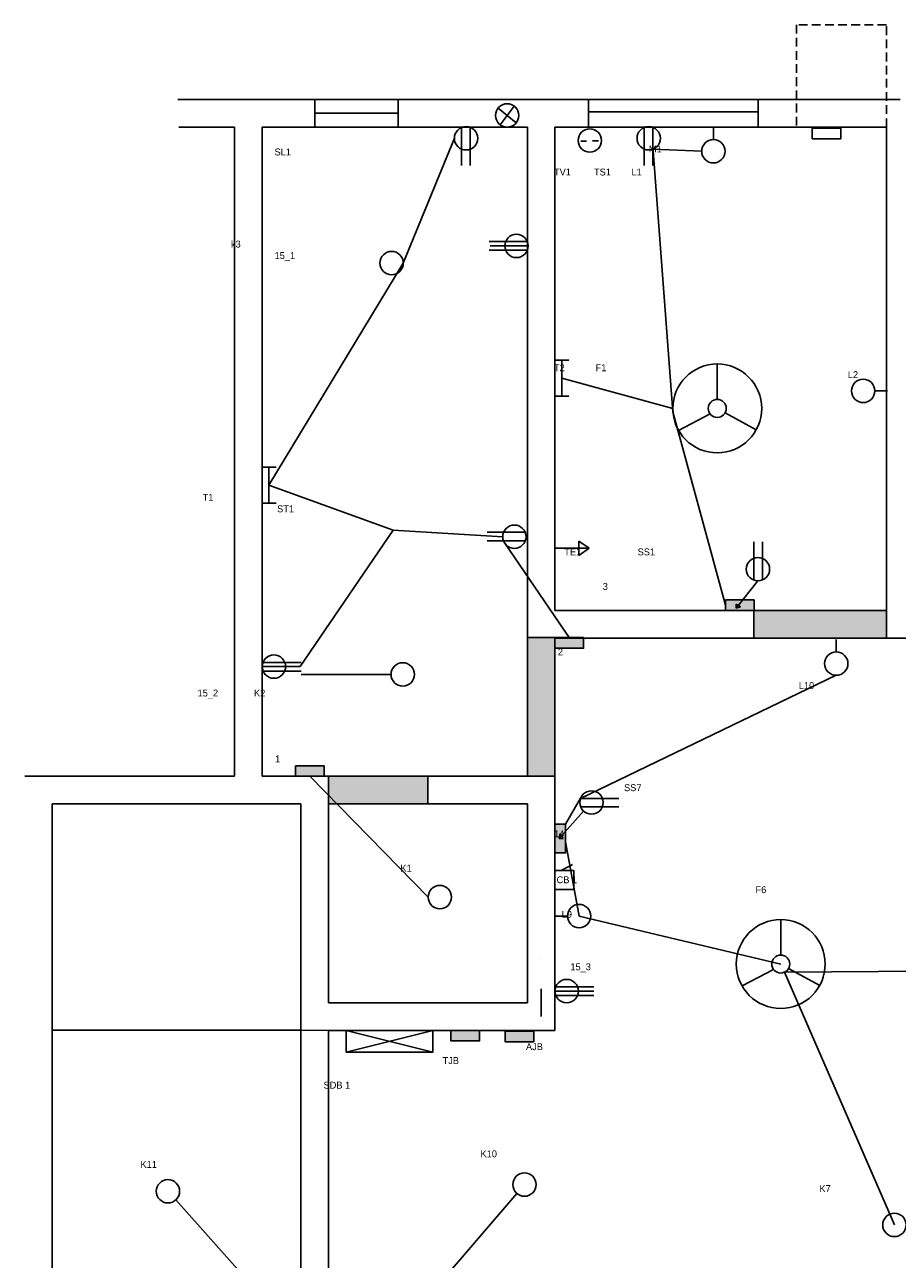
# Model space of a CAD drawing. Header units: inches. Extents: x 382 to 3589, y 252 to 2683.
# Tile 4 of 21: x 537 to 853, y 1443 to 1890. Entities that reach past the tile are written whole.
import ezdxf

# ---------------------------------------------------------------- set-up
doc = ezdxf.new("R2010")
doc.units = ezdxf.units.IN
doc.linetypes.add('ACAD_ISO02W100', pattern=[15, 12, -3])
doc.linetypes.add('HIDDEN2', pattern=[4.7625, 3.175, -1.5875])

msp = doc.modelspace()

# ---------------------------------------------------------------- hatches: boundary and pattern name
for color, points in [(5, [(801.54, 1681.47), (797.47, 1681.47), (795.86, 1679.44), (796.6, 1678.95), (795.07, 1678.45), (795.07, 1679.95), (795.86, 1679.44), (797.47, 1681.47), (791.17, 1681.47), (791.17, 1677.64), (801.54, 1677.64)]), (2, [(849.44, 1677.64), (801.44, 1677.64), (801.44, 1667.64), (849.44, 1667.64)]), (2, [(729.44, 1653.64), (729.44, 1667.64), (729.44, 1667.83), (719.44, 1667.83), (719.44, 1667.64), (719.44, 1653.64), (719.44, 1617.64), (729.44, 1617.64)]), (5, [(739.81, 1667.64), (729.44, 1667.64), (729.44, 1663.99), (739.81, 1663.99)]), (5, [(645.81, 1621.47), (635.44, 1621.47), (635.44, 1617.64), (645.81, 1617.64)]), (2, [(683.44, 1617.64), (647.44, 1617.64), (647.44, 1607.64), (683.44, 1607.64)]), (5, [(733.27, 1597.71), (731.81, 1596.07), (732.43, 1595.16), (730.92, 1595.07), (731.26, 1596.87), (731.81, 1596.07), (733.27, 1597.71), (733.27, 1600.25), (729.44, 1600.25), (729.44, 1589.88), (733.27, 1589.88)]), (0, [(702.15, 1525.64), (691.78, 1525.64), (691.78, 1521.81), (702.15, 1521.81)]), (4, [(721.74, 1525.35), (711.37, 1525.35), (711.37, 1521.52), (721.74, 1521.52)])]:
    msp.add_hatch(color=color).paths.add_polyline_path(points)

# ---------------------------------------------------------------- linework, layer by layer
at = {"linetype": 'HIDDEN2'}
for p, q in [((849.44, 1889.72), (816.88, 1889.72)), ((816.88, 1889.72), (816.88, 1852.64)), ((849.44, 1852.64), (849.44, 1889.72))]:
    msp.add_line(p, q, dxfattribs=at)
for p, q in [((613.44, 1862.64), (592.87, 1862.64)), ((613.44, 1862.64), (642.44, 1862.64)), ((642.44, 1862.64), (724.44, 1862.64)), ((708.87, 1859.55), (715.42, 1854.19)), ((709.64, 1853.46), (714.65, 1860.28)), ((724.44, 1862.64), (854.44, 1862.64)), ((613.44, 1852.64), (593.25, 1852.64)), ((613.44, 1617.64), (613.44, 1852.64)), ((623.44, 1617.64), (623.44, 1852.64)), ((623.44, 1852.64), (642.44, 1852.64)), ((642.44, 1852.64), (719.44, 1852.64)), ((695.65, 1852.5), (695.65, 1838.74)), ((698.74, 1852.55), (698.74, 1838.74)), ((719.44, 1852.64), (719.44, 1667.64)), ((729.44, 1852.64), (849.44, 1852.64)), ((729.44, 1852.64), (729.44, 1677.64)), ((729.44, 1852.64), (729.44, 1677.64)), ((761.76, 1852.51), (761.76, 1838.75)), ((764.85, 1852.56), (764.85, 1838.75)), ((786.79, 1848.15), (786.79, 1852.66)), ((849.44, 1852.64), (849.44, 1667.64)), ((738.86, 1847.55), (740.87, 1847.55)), ((742.99, 1847.63), (745.2, 1847.63)), ((719.41, 1811.24), (705.65, 1811.24)), ((719.46, 1808.15), (705.65, 1808.15)), ((719.73, 1809.63), (706.02, 1809.63)), ((729.44, 1768.26), (734.43, 1768.26)), ((731.87, 1768.26), (731.87, 1755.25)), ((788.19, 1754.05), (788.19, 1766.89)), ((845.27, 1757.15), (849.79, 1757.15)), ((729.44, 1755.25), (734.43, 1755.25)), ((785.6, 1748.84), (774.19, 1742.87)), ((791.04, 1749.23), (802.31, 1743.08)), ((623.44, 1729.49), (628.43, 1729.49)), ((625.87, 1729.49), (625.87, 1716.49)), ((623.44, 1716.49), (628.43, 1716.49)), ((718.66, 1705.97), (704.9, 1705.97)), ((718.71, 1702.88), (704.9, 1702.88)), ((729.44, 1700.22), (741.77, 1700.22)), ((741.77, 1700.22), (738.11, 1702.69)), ((738.11, 1702.69), (738.11, 1697.51)), ((738.11, 1697.51), (741.77, 1700.22)), ((801.46, 1688.64), (801.46, 1702.45)), ((804.55, 1688.69), (804.55, 1702.45)), ((802.94, 1688.37), (795.07, 1678.45)), ((801.44, 1677.64), (729.44, 1677.64)), ((795.07, 1678.45), (795.07, 1679.95)), ((795.07, 1679.95), (796.6, 1678.95)), ((796.6, 1678.95), (795.07, 1678.45)), ((801.44, 1677.64), (801.44, 1667.64)), ((801.44, 1677.64), (849.44, 1677.64)), ((729.44, 1667.83), (719.44, 1667.83)), ((719.44, 1667.64), (719.44, 1653.64)), ((729.44, 1667.64), (729.44, 1653.64)), ((801.44, 1667.64), (729.44, 1667.64)), ((801.44, 1667.64), (849.44, 1667.64)), ((831.28, 1662.65), (831.28, 1667.16)), ((623.7, 1658.81), (637.52, 1658.81)), ((623.44, 1657.33), (637.15, 1657.33)), ((623.75, 1655.72), (637.52, 1655.72)), ((719.44, 1653.64), (719.44, 1617.64)), ((729.44, 1653.64), (729.44, 1617.64)), ((537.44, 1617.64), (613.44, 1617.64)), ((542.44, 1617.64), (613.44, 1617.64)), ((623.44, 1617.64), (647.44, 1617.64)), ((647.44, 1617.64), (647.44, 1545.64)), ((647.44, 1617.64), (683.44, 1617.64)), ((729.44, 1617.64), (683.44, 1617.64)), ((683.44, 1617.64), (683.44, 1607.64)), ((729.44, 1535.64), (729.44, 1617.64)), ((738.69, 1609.63), (752.51, 1609.63)), ((547.44, 1530.64), (547.44, 1607.64)), ((547.44, 1607.64), (618.44, 1607.64)), ((618.44, 1607.64), (637.44, 1607.64)), ((637.44, 1607.64), (637.44, 1540.64)), ((683.44, 1607.64), (647.44, 1607.64)), ((719.44, 1607.64), (683.44, 1607.64)), ((719.44, 1545.64), (719.44, 1607.64)), ((739.79, 1605.04), (730.92, 1595.07)), ((738.74, 1606.54), (752.51, 1606.54)), ((730.92, 1595.07), (731.26, 1596.87)), ((731.26, 1596.87), (732.43, 1595.16)), ((732.43, 1595.16), (730.92, 1595.07)), ((729.44, 1583.49), (736.32, 1583.49)), ((731.71, 1583.49), (735.75, 1585.69)), ((731.71, 1583.49), (735.94, 1583.49)), ((736.32, 1583.49), (736.32, 1576.68)), ((736.32, 1576.68), (729.44, 1576.64)), ((733.95, 1567.04), (729.44, 1567.04)), ((811.19, 1552.92), (811.19, 1565.76)), ((808.59, 1547.7), (797.18, 1541.73)), ((814.04, 1548.09), (825.31, 1541.94)), ((647.44, 1545.64), (647.44, 1535.64)), ((719.44, 1545.64), (719.44, 1535.64)), ((637.44, 1540.64), (637.44, 1503.64)), ((729.44, 1539.87), (743.57, 1539.87)), ((729.7, 1541.35), (743.52, 1541.35)), ((729.75, 1538.27), (743.52, 1538.27)), ((647.44, 1535.64), (719.44, 1535.64)), ((729.44, 1535.64), (729.44, 1525.64)), ((547.44, 1414.64), (547.44, 1530.64)), ((637.44, 1525.73), (547.44, 1525.73)), ((637.44, 1525.73), (647.44, 1525.64)), ((647.44, 1525.64), (729.44, 1525.64)), ((647.44, 1525.64), (647.44, 1503.64)), ((653.78, 1525.64), (685.26, 1517.78)), ((653.78, 1517.78), (685.26, 1525.64)), ((637.44, 1503.64), (637.44, 1419.64)), ((647.44, 1503.64), (647.44, 1419.64)), ((678.61, 1423.47), (715.63, 1466.62))]:
    msp.add_line(p, q)
at = {"color": 3}
for p, q in [((642.44, 1862.64), (642.44, 1852.64)), ((672.68, 1862.64), (672.68, 1852.64)), ((741.56, 1852.64), (741.56, 1862.64)), ((803.03, 1862.64), (803.03, 1852.64)), ((642.44, 1857.64), (672.68, 1857.64)), ((741.78, 1858.14), (803.03, 1858.14))]:
    msp.add_line(p, q, dxfattribs=at)
at = {"color": 4}
for p, q in [((693.03, 1848.59), (674.52, 1803.42)), ((764.85, 1845.65), (772.15, 1749.58)), ((782.56, 1843.91), (764.92, 1844.66)), ((674.52, 1803.42), (625.87, 1722.99)), ((731.87, 1761.76), (772.1, 1750.8)), ((772.15, 1749.58), (791.17, 1679.56)), ((625.87, 1722.99), (670.86, 1706.74)), ((670.86, 1706.74), (637.15, 1657.33)), ((710.51, 1704.36), (670.86, 1706.74)), ((734.62, 1667.83), (711.25, 1701.98)), ((670.09, 1654.51), (637.52, 1654.51)), ((831.28, 1654.18), (738.69, 1609.63)), ((683.53, 1573.89), (640.62, 1617.64)), ((738.74, 1609.66), (733.27, 1600.25)), ((738.18, 1567.04), (733.27, 1593.94)), ((811.19, 1549.66), (738.18, 1567.04)), ((723.7, 1551.15), (723.7, 1551.15)), ((812.49, 1546.68), (916.36, 1547.47)), ((852.35, 1455.22), (812.49, 1546.68)), ((633.62, 1417.93), (592.12, 1464.24))]:
    msp.add_line(p, q, dxfattribs=at)
at = {"linetype": 'ACAD_ISO02W100'}
for p, q in [((859.44, 1667.64), (849.44, 1667.64)), ((724.44, 1540.64), (724.44, 1530.64))]:
    msp.add_line(p, q, dxfattribs=at)
for points in [[(822.6, 1852.27), (832.97, 1852.27), (832.97, 1848.44), (822.6, 1848.44)], [(791.17, 1681.47), (801.54, 1681.47), (801.54, 1677.64), (791.17, 1677.64)], [(729.44, 1667.83), (739.81, 1667.83), (739.81, 1663.99), (729.44, 1663.99)], [(635.44, 1621.47), (645.81, 1621.47), (645.81, 1617.64), (635.44, 1617.64)], [(733.27, 1600.25), (733.27, 1589.88), (729.44, 1589.88), (729.44, 1600.25)], [(653.78, 1525.64), (685.26, 1525.64), (685.26, 1517.78), (653.78, 1517.78)], [(691.78, 1525.64), (702.15, 1525.64), (702.15, 1521.81), (691.78, 1521.81)], [(711.37, 1525.35), (721.74, 1525.35), (721.74, 1521.52), (711.37, 1521.52)]]:
    msp.add_lwpolyline(points, close=True)
for centre, radius in [((712.14, 1856.87), 4.23), ((697.26, 1848.59), 4.23), ((742.05, 1847.8), 4.23), ((763.37, 1848.6), 4.23), ((786.79, 1843.91), 4.23), ((715.49, 1809.63), 4.23), ((670.29, 1803.42), 4.23), ((788.19, 1750.8), 16.09), ((841.04, 1757.15), 4.23), ((788.19, 1750.8), 3.25), ((714.74, 1704.36), 4.23), ((802.94, 1692.6), 4.23), ((627.67, 1657.33), 4.23), ((674.32, 1654.51), 4.23), ((831.28, 1658.41), 4.23), ((742.66, 1608.15), 4.23), ((687.76, 1573.89), 4.23), ((738.18, 1567.04), 4.23), ((811.19, 1549.66), 16.09), ((811.19, 1549.66), 3.25), ((733.67, 1539.87), 4.23), ((589.3, 1467.39), 4.23), ((718.39, 1469.83), 4.23), ((852.35, 1455.22), 4.23)]:
    msp.add_circle(centre, radius)

# ---------------------------------------------------------------- texts
at = {"char_height": 2.5, "attachment_point": 1}
for s, insert, width in [('\\P\\P                                          \\P                                       \\P                                          M1\\P \\P     TV1         TS1        L1\\P\\P\\P\\P\\P\\P\\P\\P\\P\\P\\P\\P\\P\\P\\P\\P\\P     T2            F1\\P\\P\\P\\P\\P\\P\\P\\P\\P\\P\\P\\P\\P\\P\\P\\P         TE1                      SS1\\P\\P\\P                        3                       ', (724.44, 1862.64), 147.9171), ('\\P\\P\\P\\P\\P\\P                                               SL1\\P\\P\\P\\P\\P\\P\\P\\P                              k3         \\P                                               15_1\\P\\P\\P\\P\\P\\P\\P\\P\\P\\P\\P\\P\\P\\P\\P\\P\\P\\P\\P\\P\\P                   T1             \\P                                                ST1\\P\\P\\P\\P\\P\\P\\P\\P\\P\\P\\P\\P\\P\\P\\P\\P                 15_2              K2 ', (584.25, 1869.9), 149.609), ('L2   \\P ', (835.48, 1764.29), 11.5167), ('\\P\\P  2', (728.62, 1672.23), 18.4241), ('\\P\\PL10', (817.73, 1660.06), 35.6355), ('\\P\\P\\P     1\\P ', (623.44, 1637.69), 64.8316), ('^I^I^ISS7\\P\\P\\P   \\P     14  \\P\\P\\P\\P      CB 1                \\P                                                                                                             \\P\\P        L9                     \\P\\P\\P\\P\\P\\P     \\P^I', (724.46, 1614.75), 103.4976), ('\\P\\P\\P      \\P                      TE5', (843.84, 1633.77), 87.5962), ('\\P\\P      K1', (667.9, 1593.95), 42.6454), (' ^I^IF6', (782.06, 1577.82), 77.7953), ('      15_3', (729.44, 1549.91), 49.1586), ('\\P\\P^IAJB', (708.94, 1529.33), 91.8165), ('\\P\\P\\PTJB', (688.75, 1528.47), 17.3648), ('\\P\\P\\P\\P\\P\\P    SDB 1', (641.93, 1532.07), 42.7574), ('   K10', (699.7, 1482.21), 30.0378), ('K11', (579.37, 1478.38), 24.5441), ('\\P\\P                 K7\\P                ', (809.4, 1477.95), 66.3726)]:
    msp.add_mtext(s, dxfattribs=dict(at, insert=insert, width=width))

doc.saveas('drawing.dxf')
